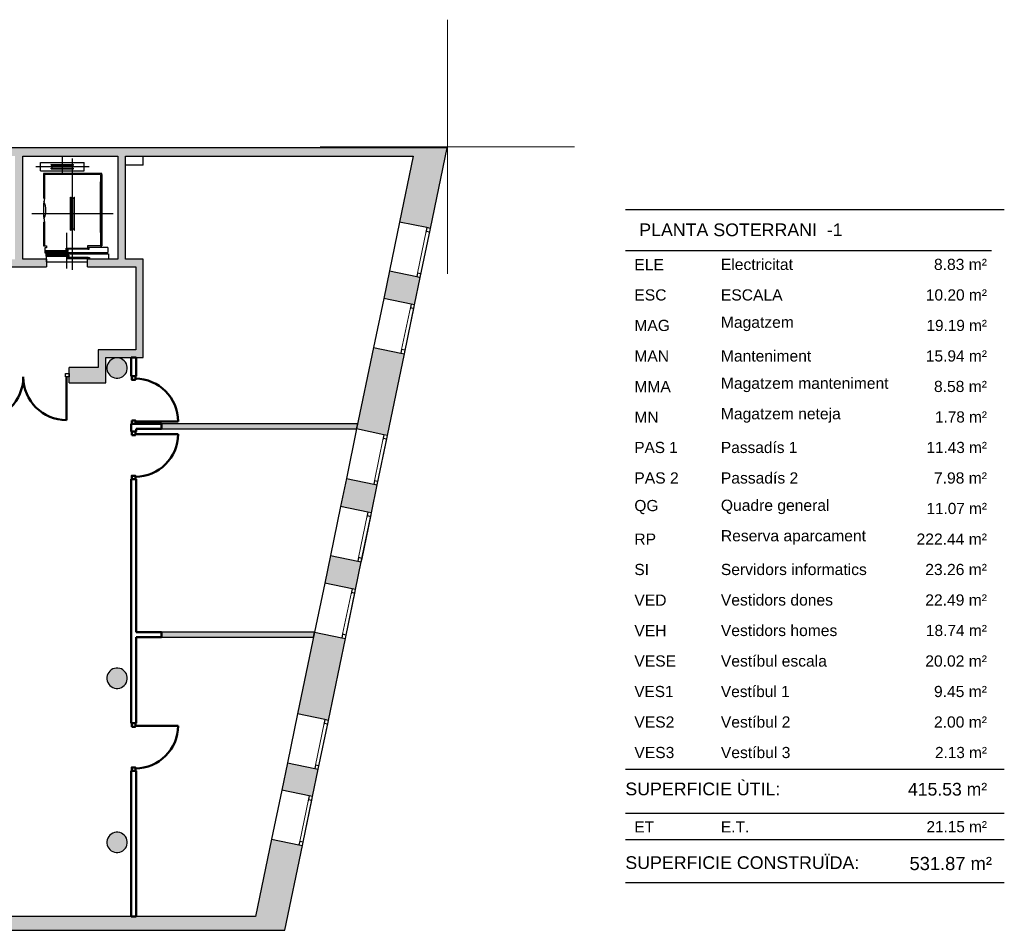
# Model space of a CAD drawing. Header units: metres. Extents: x -1 to 438, y -6 to 31.
# Tile 6 of 6: x 419 to 438, y 13 to 31. Entities that reach past the tile are written whole.
import ezdxf

# ---------------------------------------------------------------- set-up
doc = ezdxf.new("R2010")
doc.units = ezdxf.units.M
doc.linetypes.add('CONTINUA', pattern=[0])
doc.linetypes.add('PUNKT', pattern=[6.35, 0, -6.35])
for name, color, linetype, lineweight in [('3D P3 MURS', 7, 'CONTINUA', 25), ('3D P3 MURS NOUS', 7, 'CONTINUA', 25), ('3D P3 PILAR', 7, 'CONTINUA', 25), ('P3 ESCALES 2D', 7, 'CONTINUA', 25), ('PS-1 RESUM LOCALS', 7, 'CONTINUA', 25)]:
    doc.layers.add(name, color=color, linetype=linetype, lineweight=lineweight)
doc.styles.add('ARIAL', font='arial.ttf')

# ---------------------------------------------------------------- blocks, each defined once
blk = doc.blocks.new('_CLOSEDFILLED')
at = {"color": 0, "linetype": 'ByBlock', "lineweight": -2}
blk.add_solid([(-1, 0), (0, 0), (-1, 0)], dxfattribs=at)

msp = doc.modelspace()

# ---------------------------------------------------------------- hatches: boundary and pattern name
at = {"layer": '3D P3 MURS', "linetype": 'CONTINUA', "lineweight": 18, "true_color": 0xa0a0a0, "transparency": 33554687}
for points in [[(426.846, 28.228), (401.29, 28.228), (401.259, 28.068), (426.813, 28.068)], [(419.137, 26.039), (419.137, 28.068), (418.987, 28.068), (418.987, 26.039)], [(421.157, 26.039), (421.157, 28.068), (421.007, 28.068), (421.007, 26.039)], [(426.846, 28.228), (426.545, 26.772), (427.152, 26.646), (427.48, 28.228)], [(418.507, 25.889), (419.607, 25.889), (419.607, 26.039), (418.507, 26.039)], [(420.407, 25.889), (421.507, 25.889), (421.507, 26.039), (420.407, 26.039)], [(421.507, 24.259), (421.507, 25.889), (421.357, 25.889), (421.357, 24.259)], [(426.952, 25.683), (426.345, 25.809), (426.233, 25.268), (426.84, 25.143)], [(421.507, 24.259), (420.618, 24.259), (420.618, 24.109), (421.507, 24.109)], [(425.701, 22.701), (426.308, 22.575), (426.641, 24.181), (426.034, 24.307)], [(420.768, 23.609), (420.768, 24.109), (420.618, 24.109), (420.618, 23.609)], [(420.618, 23.909), (420.047, 23.909), (420.047, 23.609), (420.618, 23.609)], [(426.106, 21.6), (425.499, 21.726), (425.385, 21.177), (425.992, 21.051)], [(425.073, 19.669), (425.68, 19.543), (425.793, 20.088), (425.186, 20.214)], [(425.48, 18.58), (424.873, 18.706), (424.539, 17.096), (425.147, 16.97)], [(424.228, 15.596), (424.836, 15.47), (424.947, 16.007), (424.34, 16.133)], [(424.291, 12.841), (424.636, 14.507), (424.029, 14.633), (423.657, 12.841)], [(398.242, 12.841), (423.657, 12.841), (423.713, 13.111), (398.295, 13.111)]]:
    msp.add_hatch(color=253, dxfattribs=at).paths.add_polyline_path(points)
at = {"layer": '3D P3 MURS NOUS', "linetype": 'CONTINUA', "lineweight": 18, "true_color": 0x006e00, "transparency": 33554687}
for points in [[(421.866, 22.701), (425.701, 22.701), (425.722, 22.801), (421.866, 22.801)], [(421.866, 18.606), (424.852, 18.606), (424.873, 18.706), (421.866, 18.706)]]:
    msp.add_hatch(color=96, dxfattribs=at).paths.add_polyline_path(points)
at = {"layer": '3D P3 PILAR', "linetype": 'CONTINUA', "lineweight": 18, "transparency": 33554687}
for points in [[(421.009, 24.099), (420.975, 24.099), (420.94, 24.093), (420.907, 24.081), (420.877, 24.064), (420.85, 24.041), (420.828, 24.014), (420.81, 23.984), (420.798, 23.951), (420.792, 23.917), (420.792, 23.882), (420.798, 23.848), (420.81, 23.815), (420.828, 23.784), (420.85, 23.758), (420.877, 23.735), (420.907, 23.718), (420.94, 23.706), (420.975, 23.7), (421.009, 23.7), (421.044, 23.706), (421.077, 23.718), (421.107, 23.735), (421.134, 23.758), (421.156, 23.784), (421.174, 23.815), (421.186, 23.848), (421.192, 23.882), (421.192, 23.917), (421.186, 23.951), (421.174, 23.984), (421.156, 24.014), (421.134, 24.041), (421.107, 24.064), (421.077, 24.081), (421.044, 24.093)], [(421.009, 17.999), (420.975, 17.999), (420.94, 17.993), (420.907, 17.981), (420.877, 17.964), (420.85, 17.941), (420.828, 17.914), (420.81, 17.884), (420.798, 17.851), (420.792, 17.817), (420.792, 17.782), (420.798, 17.748), (420.81, 17.715), (420.828, 17.684), (420.85, 17.658), (420.877, 17.635), (420.907, 17.618), (420.94, 17.606), (420.975, 17.6), (421.009, 17.6), (421.044, 17.606), (421.077, 17.618), (421.107, 17.635), (421.134, 17.658), (421.156, 17.684), (421.174, 17.715), (421.186, 17.748), (421.192, 17.782), (421.192, 17.817), (421.186, 17.851), (421.174, 17.884), (421.156, 17.914), (421.134, 17.941), (421.107, 17.964), (421.077, 17.981), (421.044, 17.993)], [(421.009, 14.769), (420.975, 14.769), (420.94, 14.763), (420.907, 14.751), (420.877, 14.734), (420.85, 14.711), (420.828, 14.684), (420.81, 14.654), (420.798, 14.621), (420.792, 14.587), (420.792, 14.552), (420.798, 14.518), (420.81, 14.485), (420.828, 14.454), (420.85, 14.428), (420.877, 14.405), (420.907, 14.388), (420.94, 14.376), (420.975, 14.37), (421.009, 14.37), (421.044, 14.376), (421.077, 14.388), (421.107, 14.405), (421.134, 14.428), (421.156, 14.454), (421.174, 14.485), (421.186, 14.518), (421.192, 14.552), (421.192, 14.587), (421.186, 14.621), (421.174, 14.654), (421.156, 14.684), (421.134, 14.711), (421.107, 14.734), (421.077, 14.751), (421.044, 14.763)]]:
    msp.add_hatch(color=9, dxfattribs=at).paths.add_polyline_path(points)

# ---------------------------------------------------------------- linework, layer by layer
at = {"layer": '3D P3 MURS', "color": 7, "linetype": 'CONTINUA', "lineweight": 25, "transparency": 33554687}
for p, q in [((426.846, 28.228), (401.29, 28.228)), ((419.137, 28.068), (421.007, 28.068)), ((419.137, 26.039), (419.137, 28.068)), ((421.007, 28.068), (421.007, 26.039)), ((421.157, 28.068), (426.813, 28.068)), ((421.157, 26.039), (421.157, 28.068)), ((426.813, 28.068), (426.545, 26.772)), ((427.48, 28.228), (426.846, 28.228)), ((427.152, 26.646), (427.48, 28.228)), ((426.545, 26.772), (426.345, 25.809)), ((427.083, 26.661), (426.545, 26.772)), ((426.952, 25.683), (427.152, 26.646)), ((427.152, 26.646), (427.083, 26.661)), ((419.607, 26.039), (419.137, 26.039)), ((419.607, 26.039), (419.607, 25.889)), ((420.407, 25.889), (420.407, 26.039)), ((421.007, 26.039), (420.407, 26.039)), ((421.507, 26.039), (421.157, 26.039)), ((421.507, 25.889), (421.507, 26.039)), ((418.507, 25.889), (419.607, 25.889)), ((420.407, 25.889), (421.357, 25.889)), ((421.357, 25.889), (421.357, 24.259)), ((421.507, 24.259), (421.507, 25.889)), ((426.345, 25.809), (426.233, 25.268)), ((426.345, 25.809), (426.884, 25.698)), ((426.84, 25.143), (426.952, 25.683)), ((426.884, 25.698), (426.952, 25.683)), ((426.233, 25.268), (426.034, 24.307)), ((426.772, 25.157), (426.233, 25.268)), ((426.641, 24.181), (426.84, 25.143)), ((426.84, 25.143), (426.772, 25.157)), ((421.357, 24.259), (420.618, 24.259)), ((420.618, 24.259), (420.618, 24.109)), ((421.507, 24.109), (421.507, 24.259)), ((426.034, 24.307), (425.701, 22.701)), ((426.034, 24.307), (426.572, 24.195)), ((420.618, 24.109), (420.618, 23.909)), ((420.768, 24.109), (421.507, 24.109)), ((420.768, 23.609), (420.768, 24.109)), ((426.308, 22.575), (426.641, 24.181)), ((426.572, 24.195), (426.641, 24.181)), ((420.047, 23.609), (420.047, 23.909)), ((420.618, 23.909), (420.047, 23.909)), ((420.047, 23.609), (420.618, 23.609)), ((420.618, 23.609), (420.768, 23.609)), ((425.701, 22.701), (425.499, 21.726)), ((426.239, 22.589), (425.701, 22.701)), ((426.106, 21.6), (426.308, 22.575)), ((426.308, 22.575), (426.239, 22.589)), ((425.499, 21.726), (425.385, 21.177)), ((425.499, 21.726), (426.038, 21.615)), ((425.992, 21.051), (426.106, 21.6)), ((426.038, 21.615), (426.106, 21.6)), ((425.385, 21.177), (425.186, 20.214)), ((425.924, 21.066), (425.385, 21.177)), ((425.793, 20.088), (425.992, 21.051)), ((425.992, 21.051), (425.924, 21.066)), ((425.186, 20.214), (425.073, 19.669)), ((425.186, 20.214), (425.724, 20.102)), ((425.68, 19.543), (425.793, 20.088)), ((425.724, 20.102), (425.793, 20.088)), ((425.073, 19.669), (424.873, 18.706)), ((425.611, 19.558), (425.073, 19.669)), ((425.68, 19.543), (425.611, 19.558)), ((425.48, 18.58), (425.68, 19.543)), ((424.873, 18.706), (424.539, 17.096)), ((424.873, 18.706), (425.412, 18.595)), ((425.412, 18.595), (425.48, 18.58)), ((425.147, 16.97), (425.48, 18.58)), ((424.539, 17.096), (424.34, 16.133)), ((425.078, 16.985), (424.539, 17.096)), ((424.947, 16.007), (425.147, 16.97)), ((425.147, 16.97), (425.078, 16.985)), ((424.34, 16.133), (424.228, 15.596)), ((424.34, 16.133), (424.878, 16.021)), ((424.836, 15.47), (424.947, 16.007)), ((424.878, 16.021), (424.947, 16.007)), ((424.228, 15.596), (424.029, 14.633)), ((424.767, 15.484), (424.228, 15.596)), ((424.636, 14.507), (424.836, 15.47)), ((424.836, 15.47), (424.767, 15.484)), ((424.029, 14.633), (423.713, 13.111)), ((424.029, 14.633), (424.567, 14.521)), ((424.567, 14.521), (424.636, 14.507)), ((424.291, 12.841), (424.636, 14.507)), ((423.713, 13.111), (398.295, 13.111)), ((398.242, 12.841), (423.657, 12.841)), ((423.657, 12.841), (424.291, 12.841))]:
    msp.add_line(p, q, dxfattribs=at)
at = {"layer": '3D P3 MURS', "color": 7, "linetype": 'PUNKT', "lineweight": 25, "transparency": 33554687}
for p, q in [((427.083, 26.661), (426.884, 25.698)), ((426.952, 25.683), (427.152, 26.646)), ((427.152, 26.646), (427.083, 26.661)), ((426.884, 25.698), (426.952, 25.683)), ((426.772, 25.157), (426.572, 24.195)), ((426.641, 24.181), (426.84, 25.143)), ((426.84, 25.143), (426.772, 25.157)), ((426.572, 24.195), (426.641, 24.181)), ((426.239, 22.589), (426.038, 21.615)), ((426.106, 21.6), (426.308, 22.575)), ((426.308, 22.575), (426.239, 22.589)), ((426.038, 21.615), (426.106, 21.6)), ((425.924, 21.066), (425.724, 20.102)), ((425.793, 20.088), (425.992, 21.051)), ((425.992, 21.051), (425.924, 21.066)), ((425.724, 20.102), (425.793, 20.088)), ((425.611, 19.558), (425.412, 18.595)), ((425.68, 19.543), (425.611, 19.558)), ((425.48, 18.58), (425.68, 19.543)), ((425.412, 18.595), (425.48, 18.58)), ((425.078, 16.985), (424.878, 16.021)), ((424.947, 16.007), (425.147, 16.97)), ((425.147, 16.97), (425.078, 16.985)), ((424.878, 16.021), (424.947, 16.007)), ((424.767, 15.484), (424.567, 14.521)), ((424.636, 14.507), (424.836, 15.47)), ((424.836, 15.47), (424.767, 15.484)), ((424.567, 14.521), (424.636, 14.507))]:
    msp.add_line(p, q, dxfattribs=at)
at = {"layer": '3D P3 MURS', "color": 202, "linetype": 'CONTINUA', "lineweight": 50, "transparency": 33554687}
msp.add_line((419.997, 23.724), (419.997, 22.875), dxfattribs=at)
at = {"layer": '3D P3 MURS', "color": 40, "linetype": 'CONTINUA', "lineweight": 18, "transparency": 33554687}
for points in [[(426.966, 25.752), (427.138, 26.578), (427.069, 26.592), (426.898, 25.766), (426.966, 25.752)], [(426.655, 24.249), (426.826, 25.074), (426.757, 25.088), (426.586, 24.264), (426.655, 24.249)], [(426.12, 21.669), (426.294, 22.506), (426.225, 22.521), (426.052, 21.683), (426.12, 21.669)], [(425.807, 20.157), (425.978, 20.983), (425.909, 20.997), (425.738, 20.171), (425.807, 20.157)], [(425.494, 18.649), (425.666, 19.475), (425.597, 19.489), (425.426, 18.663), (425.494, 18.649)], [(424.961, 16.076), (425.132, 16.902), (425.064, 16.916), (424.893, 16.09), (424.961, 16.076)], [(424.65, 14.575), (424.821, 15.401), (424.753, 15.416), (424.582, 14.59), (424.65, 14.575)]]:
    msp.add_lwpolyline(points, close=True, dxfattribs=at)
at = {"layer": '3D P3 MURS', "color": 7, "linetype": 'CONTINUA', "lineweight": 25, "transparency": 33554687}
for points in [[(427.138, 26.578), (427.152, 26.646), (427.083, 26.661), (427.069, 26.592), (427.138, 26.578)], [(426.952, 25.683), (426.966, 25.752), (426.898, 25.766), (426.884, 25.698), (426.952, 25.683)], [(426.826, 25.074), (426.84, 25.143), (426.772, 25.157), (426.757, 25.088), (426.826, 25.074)], [(426.641, 24.181), (426.655, 24.249), (426.586, 24.264), (426.572, 24.195), (426.641, 24.181)], [(419.977, 23.794), (420.047, 23.794), (420.047, 23.724), (419.977, 23.724), (419.977, 23.794)], [(426.294, 22.506), (426.308, 22.575), (426.239, 22.589), (426.225, 22.521), (426.294, 22.506)], [(426.106, 21.6), (426.12, 21.669), (426.052, 21.683), (426.038, 21.615), (426.106, 21.6)], [(425.978, 20.983), (425.992, 21.051), (425.924, 21.066), (425.909, 20.997), (425.978, 20.983)], [(425.793, 20.088), (425.807, 20.157), (425.738, 20.171), (425.724, 20.102), (425.793, 20.088)], [(425.666, 19.475), (425.68, 19.543), (425.611, 19.558), (425.597, 19.489), (425.666, 19.475)], [(425.48, 18.58), (425.494, 18.649), (425.426, 18.663), (425.412, 18.595), (425.48, 18.58)], [(425.132, 16.902), (425.147, 16.97), (425.078, 16.985), (425.064, 16.916), (425.132, 16.902)], [(424.947, 16.007), (424.961, 16.076), (424.893, 16.09), (424.878, 16.021), (424.947, 16.007)], [(424.821, 15.401), (424.836, 15.47), (424.767, 15.484), (424.753, 15.416), (424.821, 15.401)], [(424.636, 14.507), (424.65, 14.575), (424.582, 14.59), (424.567, 14.521), (424.636, 14.507)]]:
    msp.add_lwpolyline(points, close=True, dxfattribs=at)
at = {"layer": '3D P3 MURS', "color": 202, "linetype": 'CONTINUA', "lineweight": 50, "transparency": 33554687}
for centre, start_param, end_param in [((418.298, 23.724), 0, 1.570796), ((419.997, 23.724), 4.712389, 6.283185)]:
    msp.add_ellipse(centre, major_axis=(0, -0.849), ratio=1, start_param=start_param, end_param=end_param, dxfattribs=at)
at = {"layer": '3D P3 MURS NOUS', "color": 4, "linetype": 'CONTINUA', "lineweight": 50, "transparency": 33554687}
for p, q in [((421.266, 24.109), (421.266, 23.741)), ((421.366, 24.109), (421.266, 24.109)), ((421.366, 23.741), (421.366, 24.109)), ((421.366, 23.741), (421.266, 23.741)), ((421.351, 22.851), (422.191, 22.851)), ((421.266, 22.801), (421.366, 22.801)), ((421.266, 22.801), (421.266, 22.651)), ((421.366, 22.651), (421.266, 22.651)), ((421.866, 22.801), (421.366, 22.801)), ((421.366, 22.701), (421.866, 22.701)), ((421.366, 22.651), (421.366, 22.701)), ((421.866, 22.701), (421.866, 22.801)), ((421.351, 22.601), (422.191, 22.601)), ((421.266, 21.711), (421.366, 21.711)), ((421.266, 21.711), (421.266, 16.915)), ((421.366, 18.706), (421.366, 21.711)), ((421.866, 18.706), (421.366, 18.706)), ((421.366, 18.606), (421.866, 18.606)), ((421.366, 16.915), (421.366, 18.606)), ((421.866, 18.606), (421.866, 18.706)), ((421.366, 16.915), (421.266, 16.915)), ((421.351, 16.865), (422.191, 16.865)), ((421.266, 15.975), (421.366, 15.975)), ((421.266, 15.975), (421.266, 13.111)), ((421.366, 13.111), (421.366, 15.975)), ((421.266, 13.111), (421.366, 13.111))]:
    msp.add_line(p, q, dxfattribs=at)
at = {"layer": '3D P3 MURS NOUS', "color": 7, "linetype": 'CONTINUA', "lineweight": 25, "transparency": 33554687}
for p, q in [((425.722, 22.801), (421.866, 22.801)), ((421.866, 22.801), (421.866, 22.701)), ((421.866, 22.701), (425.701, 22.701)), ((425.701, 22.701), (425.722, 22.801)), ((424.873, 18.706), (421.866, 18.706)), ((421.866, 18.706), (421.866, 18.606)), ((421.866, 18.606), (424.852, 18.606)), ((424.852, 18.606), (424.873, 18.706))]:
    msp.add_line(p, q, dxfattribs=at)
at = {"layer": '3D P3 MURS NOUS', "color": 4, "linetype": 'CONTINUA', "lineweight": 50, "transparency": 33554687}
for points in [[(421.281, 23.741), (421.281, 23.671), (421.351, 23.671), (421.351, 23.741), (421.281, 23.741)], [(421.281, 22.871), (421.281, 22.801), (421.351, 22.801), (421.351, 22.871), (421.281, 22.871)], [(421.281, 22.581), (421.281, 22.651), (421.351, 22.651), (421.351, 22.581), (421.281, 22.581)], [(421.281, 21.711), (421.281, 21.781), (421.351, 21.781), (421.351, 21.711), (421.281, 21.711)], [(421.281, 16.845), (421.281, 16.915), (421.351, 16.915), (421.351, 16.845), (421.281, 16.845)], [(421.281, 15.975), (421.281, 16.045), (421.351, 16.045), (421.351, 15.975), (421.281, 15.975)]]:
    msp.add_lwpolyline(points, close=True, dxfattribs=at)
for centre, start, end in [((421.351, 22.851), 0, 90), ((421.351, 22.601), 270, 0), ((421.351, 16.865), 270, 0)]:
    msp.add_arc(centre, 0.84, start, end, dxfattribs=at)
at = {"layer": '3D P3 PILAR', "color": 7, "linetype": 'CONTINUA', "lineweight": 25, "transparency": 33554687}
for p, q in [((420.828, 24.014), (420.81, 23.984)), ((420.85, 24.041), (420.828, 24.014)), ((420.877, 24.064), (420.85, 24.041)), ((420.907, 24.081), (420.877, 24.064)), ((420.94, 24.093), (420.907, 24.081)), ((420.975, 24.099), (420.94, 24.093)), ((421.009, 24.099), (420.975, 24.099)), ((421.044, 24.093), (421.009, 24.099)), ((421.077, 24.081), (421.044, 24.093)), ((421.107, 24.064), (421.077, 24.081)), ((421.134, 24.041), (421.107, 24.064)), ((421.156, 24.014), (421.134, 24.041)), ((421.174, 23.984), (421.156, 24.014)), ((420.798, 23.951), (420.792, 23.917)), ((420.792, 23.917), (420.792, 23.882)), ((420.792, 23.882), (420.798, 23.848)), ((420.81, 23.984), (420.798, 23.951)), ((420.798, 23.848), (420.81, 23.815)), ((420.81, 23.815), (420.828, 23.784)), ((421.156, 23.784), (421.174, 23.815)), ((421.186, 23.951), (421.174, 23.984)), ((421.174, 23.815), (421.186, 23.848)), ((421.192, 23.917), (421.186, 23.951)), ((421.186, 23.848), (421.192, 23.882)), ((421.192, 23.882), (421.192, 23.917)), ((420.828, 23.784), (420.85, 23.758)), ((420.85, 23.758), (420.877, 23.735)), ((420.877, 23.735), (420.907, 23.718)), ((420.907, 23.718), (420.94, 23.706)), ((420.94, 23.706), (420.975, 23.7)), ((420.975, 23.7), (421.009, 23.7)), ((421.009, 23.7), (421.044, 23.706)), ((421.044, 23.706), (421.077, 23.718)), ((421.077, 23.718), (421.107, 23.735)), ((421.107, 23.735), (421.134, 23.758)), ((421.134, 23.758), (421.156, 23.784)), ((420.798, 17.851), (420.792, 17.817)), ((420.792, 17.817), (420.792, 17.782)), ((420.81, 17.884), (420.798, 17.851)), ((420.828, 17.914), (420.81, 17.884)), ((420.85, 17.941), (420.828, 17.914)), ((420.877, 17.964), (420.85, 17.941)), ((420.907, 17.981), (420.877, 17.964)), ((420.94, 17.993), (420.907, 17.981)), ((420.975, 17.999), (420.94, 17.993)), ((421.009, 17.999), (420.975, 17.999)), ((421.044, 17.993), (421.009, 17.999)), ((421.077, 17.981), (421.044, 17.993)), ((421.107, 17.964), (421.077, 17.981)), ((421.134, 17.941), (421.107, 17.964)), ((421.156, 17.914), (421.134, 17.941)), ((421.174, 17.884), (421.156, 17.914)), ((421.186, 17.851), (421.174, 17.884)), ((421.192, 17.817), (421.186, 17.851)), ((421.192, 17.782), (421.192, 17.817)), ((420.792, 17.782), (420.798, 17.748)), ((420.798, 17.748), (420.81, 17.715)), ((420.81, 17.715), (420.828, 17.684)), ((420.828, 17.684), (420.85, 17.658)), ((420.85, 17.658), (420.877, 17.635)), ((420.877, 17.635), (420.907, 17.618)), ((420.907, 17.618), (420.94, 17.606)), ((421.044, 17.606), (421.077, 17.618)), ((421.077, 17.618), (421.107, 17.635)), ((421.107, 17.635), (421.134, 17.658)), ((421.134, 17.658), (421.156, 17.684)), ((421.156, 17.684), (421.174, 17.715)), ((421.174, 17.715), (421.186, 17.748)), ((421.186, 17.748), (421.192, 17.782)), ((420.94, 17.606), (420.975, 17.6)), ((420.975, 17.6), (421.009, 17.6)), ((421.009, 17.6), (421.044, 17.606)), ((420.877, 14.734), (420.85, 14.711)), ((420.907, 14.751), (420.877, 14.734)), ((420.94, 14.763), (420.907, 14.751)), ((420.975, 14.769), (420.94, 14.763)), ((421.009, 14.769), (420.975, 14.769)), ((421.044, 14.763), (421.009, 14.769)), ((421.077, 14.751), (421.044, 14.763)), ((421.107, 14.734), (421.077, 14.751)), ((421.134, 14.711), (421.107, 14.734)), ((420.798, 14.621), (420.792, 14.587)), ((420.792, 14.587), (420.792, 14.552)), ((420.792, 14.552), (420.798, 14.518)), ((420.81, 14.654), (420.798, 14.621)), ((420.828, 14.684), (420.81, 14.654)), ((420.85, 14.711), (420.828, 14.684)), ((421.156, 14.684), (421.134, 14.711)), ((421.174, 14.654), (421.156, 14.684)), ((421.186, 14.621), (421.174, 14.654)), ((421.192, 14.587), (421.186, 14.621)), ((421.186, 14.518), (421.192, 14.552)), ((421.192, 14.552), (421.192, 14.587)), ((420.798, 14.518), (420.81, 14.485)), ((420.81, 14.485), (420.828, 14.454)), ((420.828, 14.454), (420.85, 14.428)), ((420.85, 14.428), (420.877, 14.405)), ((420.877, 14.405), (420.907, 14.388)), ((420.907, 14.388), (420.94, 14.376)), ((420.94, 14.376), (420.975, 14.37)), ((420.975, 14.37), (421.009, 14.37)), ((421.009, 14.37), (421.044, 14.376)), ((421.044, 14.376), (421.077, 14.388)), ((421.077, 14.388), (421.107, 14.405)), ((421.107, 14.405), (421.134, 14.428)), ((421.134, 14.428), (421.156, 14.454)), ((421.156, 14.454), (421.174, 14.485)), ((421.174, 14.485), (421.186, 14.518))]:
    msp.add_line(p, q, dxfattribs=at)
at = {"layer": 'P3 ESCALES 2D', "color": 52, "linetype": 'CONTINUA', "lineweight": 13, "transparency": 33554687}
for p, q in [((427.486, 30.752), (427.486, 25.752)), ((424.986, 28.252), (429.986, 28.252))]:
    msp.add_line(p, q, dxfattribs=at)
at = {"layer": 'P3 ESCALES 2D', "color": 7, "lineweight": 25, "transparency": 33554687}
for p, q in [((419.487, 27.941), (420.347, 27.941)), ((419.487, 27.781), (419.487, 27.941)), ((419.697, 27.891), (419.697, 27.901)), ((419.697, 27.901), (420.137, 27.901)), ((419.697, 27.891), (420.137, 27.891)), ((419.717, 27.831), (419.717, 27.891)), ((419.917, 27.711), (419.917, 28.059)), ((420.117, 25.833), (420.117, 28.024)), ((420.117, 27.831), (420.117, 27.891)), ((420.137, 27.891), (420.137, 27.901)), ((420.347, 27.781), (420.347, 27.941)), ((421.507, 27.889), (421.157, 27.889)), ((421.507, 27.889), (421.507, 28.059)), ((419.392, 27.861), (420.442, 27.861)), ((419.487, 27.781), (420.347, 27.781)), ((419.542, 27.729), (419.542, 27.237)), ((420.692, 27.729), (419.542, 27.729)), ((419.567, 27.704), (419.567, 27.249)), ((420.667, 27.704), (419.567, 27.704)), ((419.697, 27.831), (420.137, 27.831)), ((419.697, 27.821), (419.697, 27.831)), ((419.697, 27.821), (420.137, 27.821)), ((420.137, 27.821), (420.137, 27.831)), ((420.667, 27.704), (420.667, 26.304)), ((420.692, 26.539), (420.692, 27.729)), ((420.692, 27.704), (420.692, 26.304)), ((420.667, 26.564), (420.667, 27.564)), ((419.567, 27.249), (419.542, 27.249)), ((420.077, 26.614), (420.077, 27.264)), ((420.077, 27.264), (420.087, 27.264)), ((420.087, 26.614), (420.087, 27.264)), ((420.087, 27.239), (420.147, 27.239)), ((420.147, 26.614), (420.147, 27.264)), ((420.147, 27.264), (420.157, 27.264)), ((420.157, 26.614), (420.157, 27.264)), ((419.317, 26.939), (420.917, 26.939)), ((419.542, 26.773), (419.542, 26.304)), ((419.567, 26.759), (419.542, 26.759)), ((419.567, 26.759), (419.567, 26.304)), ((420.007, 25.86), (420.007, 26.558)), ((420.077, 26.614), (420.087, 26.614)), ((420.087, 26.639), (420.147, 26.639)), ((420.147, 26.614), (420.157, 26.614)), ((419.542, 26.304), (419.607, 26.304)), ((419.572, 26.174), (420.812, 26.174)), ((420, 26.19), (419.578, 26.19)), ((420.414, 26.235), (419.992, 26.235)), ((420.812, 26.268), (420.407, 26.268)), ((420.667, 26.304), (420.692, 26.304)), ((420.812, 26.268), (420.812, 26.174)), ((420.014, 26.122), (419.592, 26.122)), ((419.607, 26.049), (419.607, 26.1)), ((419.607, 25.989), (419.607, 26.049)), ((419.607, 25.989), (420.407, 25.989)), ((420.422, 26.077), (420, 26.077)), ((420.407, 25.989), (420.407, 26.049))]:
    msp.add_line(p, q, dxfattribs=at)
for points in [[(419.567, 26.304), (419.607, 26.304), (419.607, 26.263), (419.572, 26.263), (419.572, 26.167), (419.612, 26.167)], [(419.608, 26.173), (419.578, 26.173), (419.578, 26.212), (420, 26.212), (420, 26.19), (420.03, 26.19), (420.03, 26.227), (420.01, 26.227)], [(419.585, 26.144), (420.825, 26.144), (420.825, 26.049)], [(419.622, 26.139), (419.592, 26.139), (419.592, 26.1), (420.014, 26.1), (420.014, 26.122), (420.044, 26.122), (420.044, 26.085), (420.024, 26.085)], [(420.022, 26.218), (419.992, 26.218), (419.992, 26.257), (420.414, 26.257), (420.414, 26.235), (420.444, 26.235), (420.444, 26.272), (420.424, 26.272)], [(420.667, 26.304), (420.407, 26.304), (420.407, 26.263), (420.437, 26.263)], [(420.03, 26.094), (420, 26.094), (420, 26.055), (420.422, 26.055), (420.422, 26.077), (420.452, 26.077), (420.452, 26.049)]]:
    msp.add_lwpolyline(points, dxfattribs=at)
for centre, radius, start, end in [((420.755, 27.004), 1.213, 168.3473, 191.6527), ((419.193, 27.004), 0.399, 334.7815, 25.2185)]:
    msp.add_arc(centre, radius, start, end, dxfattribs=at)
at = {"layer": 'PS-1 RESUM LOCALS', "color": 7, "linetype": 'CONTINUA', "lineweight": 25, "transparency": 33554687}
for p, q in [((438.434, 27.009), (430.984, 27.009)), ((430.984, 26.209), (438.184, 26.209)), ((430.984, 16.009), (438.434, 16.009)), ((430.984, 15.148), (438.434, 15.148)), ((430.984, 14.629), (438.434, 14.629)), ((430.984, 13.779), (438.434, 13.779))]:
    msp.add_line(p, q, dxfattribs=at)

# ---------------------------------------------------------------- block references
at = {"layer": '3D P3 PILAR', "color": 7, "linetype": 'CONTINUA', "lineweight": 25, "transparency": 33554687, "xscale": 0.0002666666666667, "yscale": 0.0002666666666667, "zscale": 0.0002666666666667}
for p in [(420.992, 23.899), (420.992, 17.799), (420.992, 14.569)]:
    msp.add_blockref('_CLOSEDFILLED', p, dxfattribs=at)

# ---------------------------------------------------------------- texts
at = {"layer": 'PS-1 RESUM LOCALS', "color": 7, "linetype": 'CONTINUA', "lineweight": 25, "transparency": 33554687, "style": 'ARIAL'}
for s, insert, char_height, width, attachment_point in [('\\W1.00; PLANTA SOTERRANI  -1', (431.161, 26.744), 0.25, 4.22446, 1), ('\\W1.00;ELE', (431.161, 25.825), 0.22, 0.69277, 7), ('\\W1.00;Electricitat', (432.862, 25.825), 0.22, 1.53281, 7), ('\\W1.00;    8.83 m²', (438.093, 25.825), 0.22, 1.49198, 9), ('\\W1.00;ESC', (431.161, 25.225), 0.22, 0.74418, 7), ('\\W1.00;ESCALA', (432.862, 25.225), 0.22, 1.32744, 7), ('\\W0.99;    10.20 m²', (438.093, 25.225), 0.22, 1.66328, 9), ('\\W1.00;MAG', (431.161, 24.625), 0.22, 0.80986, 7), ('\\W1.00;Magatzem', (432.862, 24.625), 0.22, 1.55122, 7), ('\\W0.98;   19.19 m²', (438.093, 24.625), 0.22, 1.57773, 9), ('\\W1.00;MAN', (431.161, 24.025), 0.22, 0.79557, 7), ('\\W1.00;Manteniment', (432.862, 24.025), 0.22, 1.89602, 7), ('\\W0.99;   15.94 m²', (438.093, 24.025), 0.22, 1.57895, 9), ('\\W1.00;Magatzem manteniment', (432.862, 23.425), 0.22, 3.42136, 7), ('\\W1.00;MMA', (431.161, 23.425), 0.22, 0.82841, 7), ('\\W1.00;    8.58 m²', (438.093, 23.425), 0.22, 1.49198, 9), ('\\W1.00;MN', (431.161, 22.825), 0.22, 0.59012, 7), ('\\W1.00;Magatzem neteja', (432.862, 22.825), 0.22, 2.47903, 7), ('\\W0.98;    1.78 m²', (438.093, 22.825), 0.22, 1.49067, 9), ('\\W0.99;Passadís 1', (432.862, 22.225), 0.22, 1.63424, 7), ('\\W0.98;   11.43 m²', (438.093, 22.225), 0.22, 1.57773, 9), ('\\W0.98;PAS 1', (431.161, 22.225), 0.22, 0.98035, 7), ('\\W1.00;Passadís 2', (432.862, 21.625), 0.22, 1.63544, 7), ('\\W1.00;    7.98 m²', (438.093, 21.625), 0.22, 1.49198, 9), ('\\W1.00;PAS 2', (431.161, 21.625), 0.22, 0.98242, 7), ('\\W0.99;QG', (431.161, 21.025), 0.22, 0.58558, 7), ('\\W1.00;Quadre general', (432.862, 21.025), 0.22, 2.25916, 7), ('\\W0.98;   11.07 m²', (438.093, 21.025), 0.22, 1.57773, 9), ('\\W1.00;RP', (431.161, 20.425), 0.22, 0.53868, 7), ('\\W1.00;Reserva aparcament', (432.862, 20.425), 0.22, 2.97777, 7), ('\\W1.00;  222.44 m²', (438.093, 20.425), 0.22, 1.66837, 9), ('\\W0.99;SI', (431.161, 19.825), 0.22, 0.39816, 7), ('\\W1.00;Servidors informatics', (432.862, 19.825), 0.22, 2.99236, 7), ('\\W1.00;   23.26 m²', (438.093, 19.825), 0.22, 1.58018, 9), ('\\W1.00;VED', (431.161, 19.225), 0.22, 0.74418, 7), ('\\W1.00;Vestidors dones', (432.862, 19.225), 0.22, 2.32504, 7), ('\\W1.00;   22.49 m²', (438.093, 19.225), 0.22, 1.58018, 9), ('\\W1.00;VEH', (431.161, 18.625), 0.22, 0.74418, 7), ('\\W1.00;Vestidors homes', (432.862, 18.625), 0.22, 2.40932, 7), ('\\W0.99;   18.74 m²', (438.093, 18.625), 0.22, 1.57895, 9), ('\\W1.00;VESE', (431.161, 18.025), 0.22, 0.93107, 7), ('\\W1.00;Vestíbul escala', (432.862, 18.025), 0.22, 2.20399, 7), ('\\W1.00;   20.02 m²', (438.093, 18.025), 0.22, 1.58018, 9), ('\\W0.98;VES1', (431.161, 17.425), 0.22, 0.89592, 7), ('\\W0.99;Vestíbul 1', (432.862, 17.425), 0.22, 1.4801, 7), ('\\W1.00;    9.45 m²', (438.093, 17.425), 0.22, 1.49198, 9), ('\\W1.00;VES2', (431.161, 16.825), 0.22, 0.89821, 7), ('\\W1.00;Vestíbul 2', (432.862, 16.825), 0.22, 1.48143, 7), ('\\W1.00;    2.00 m²', (438.093, 16.825), 0.22, 1.49198, 9), ('\\W1.00;Vestíbul 3', (432.862, 16.225), 0.22, 1.48143, 7), ('\\W0.98;    2.13 m²', (438.093, 16.225), 0.22, 1.49067, 9), ('\\W1.00;VES3', (431.161, 16.225), 0.22, 0.89821, 7), ('\\W1.00;SUPERFICIE ÙTIL: ', (430.984, 15.747), 0.25, 3.27077, 1), ('\\W0.99;  415.53 m²', (436.348, 15.741), 0.25, 1.89454, 1), ('\\W0.99;ET', (431.161, 14.765), 0.22, 0.50131, 7), ('\\W0.99;E.T.', (432.862, 14.765), 0.22, 0.66987, 7), ('\\W0.98;   21.15 m²', (438.093, 14.765), 0.22, 1.57773, 9), ('\\W1.00;SUPERFICIE CONSTRUÏDA: ', (430.984, 14.297), 0.25, 4.82929, 1), ('\\W0.99;531.87 m²', (438.19, 14.021), 0.26, 1.77102, 9)]:
    msp.add_mtext(s, dxfattribs=dict(at, insert=insert, char_height=char_height, width=width, attachment_point=attachment_point))

doc.saveas('drawing.dxf')
